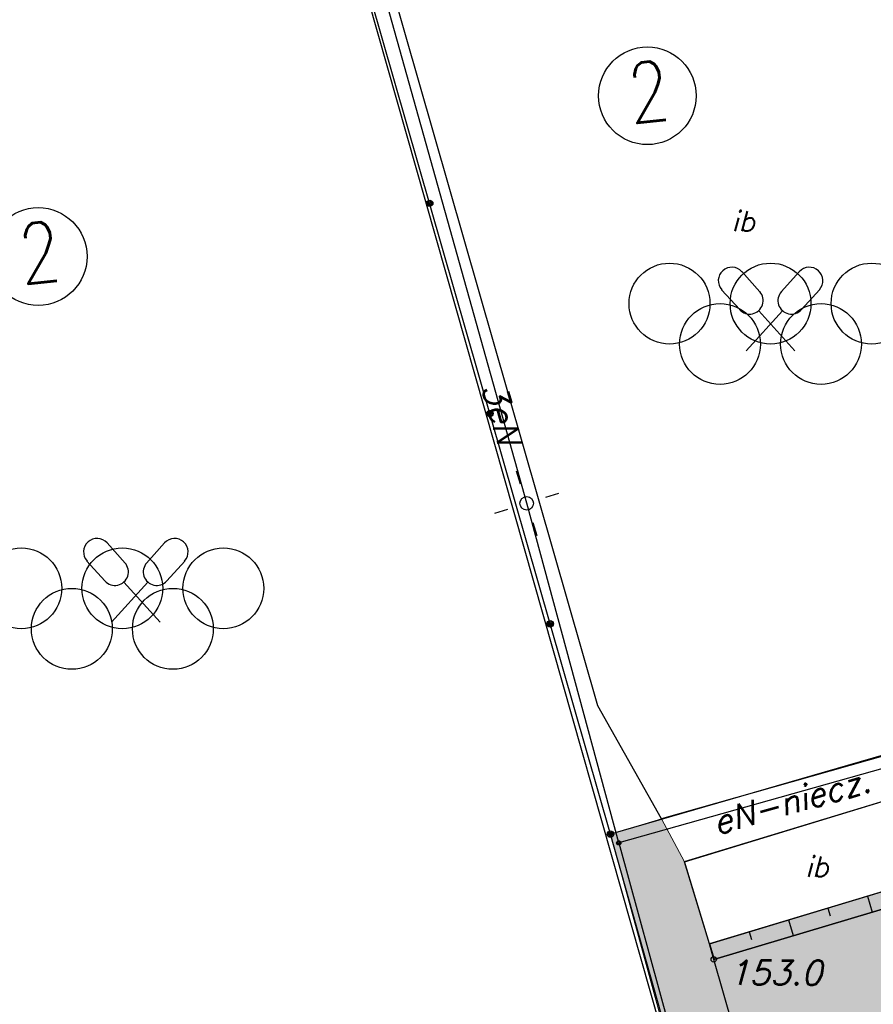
# Model space of a CAD drawing. Extents: x 1945528 to 1977779, y 1674768 to 1697044.
# Tile 12 of 23: x 1958273 to 1961441, y 1683882 to 1687535. Entities that reach past the tile are written whole.
import ezdxf

# ---------------------------------------------------------------- set-up
doc = ezdxf.new("R2010")
doc.units = 0
doc.header["$MEASUREMENT"] = 0
for name, pattern in [('4001', [0]), ('4003', [3000, 2000, -1000]), ('4004', [4000, 3000, -1000])]:
    doc.linetypes.add(name, pattern=pattern)
for name, color, linetype in [('-kis_wym', 7, 'Continuous'), ('BUDYNKI', 7, 'Continuous'), ('DROGI', 135, 'Continuous'), ('LINIE_NAPOWIETRZNE', 184, 'Continuous'), ('OGRODZENIA', 184, 'Continuous'), ('ROSLINNOSC', 104, 'Continuous'), ('RZEZBA', 8, 'Continuous'), ('TEXT', 2, 'Continuous'), ('UZ_ENERGIA', 10, 'Continuous')]:
    doc.layers.add(name, color=color, linetype=linetype)
doc.layers.add('area', color=6, linetype='Continuous', plot=False)
doc.layers.add('ZIELEN', color=82, linetype='Continuous', lineweight=0)
doc.styles.add('romans', font='romans.shx', dxfattribs={"width": 0.8})
doc.styles.get("Standard").update_dxf_attribs({"font": 'txt', "bigfont": 'BIGFONT.SHX'})

# ---------------------------------------------------------------- blocks, each defined once
blk = doc.blocks.new('1281')
at = {"layer": 'OGRODZENIA', "color": 184, "linetype": 'Continuous'}
for radius in [0.24, 0.16, 0.08]:
    blk.add_circle((0, 0), radius, dxfattribs=at)
blk = doc.blocks.new('1766')
at = {"layer": 'UZ_ENERGIA', "color": 1, "linetype": 'Continuous'}
for radius in [0.16, 0.08]:
    blk.add_circle((0, 0), radius, dxfattribs=at)
blk = doc.blocks.new('1363')
at = {"layer": 'LINIE_NAPOWIETRZNE', "color": 184, "linetype": 'Continuous'}
for p, q in [((0, 1.5), (0, 2.5)), ((-1.5, 0), (-2.5, 0)), ((1.5, 0), (2.5, 0)), ((0, -1.5), (0, -2.5))]:
    blk.add_line(p, q, dxfattribs=at)
blk = doc.blocks.new('1361')
at = {"layer": 'LINIE_NAPOWIETRZNE', "color": 184, "linetype": 'Continuous'}
blk.add_circle((0, 0), 0.5, dxfattribs=at)
blk = doc.blocks.new('1471')
at = {"layer": 'ROSLINNOSC', "color": 104, "linetype": 'Continuous'}
for centre in [(-7.5, 1.5), (0, 1.5), (7.5, 1.5), (-3.75, -1.5), (3.75, -1.5)]:
    blk.add_circle(centre, 3, dxfattribs=at)
blk = doc.blocks.new('1475')
at = {"layer": 'ROSLINNOSC', "color": 104, "linetype": 'Continuous'}
for p, q in [((-0.8, 2.38), (-2.14, 3.87)), ((0.8, 2.38), (2.14, 3.87)), ((-2.29, 1.05), (-3.63, 2.53)), ((2.29, 1.05), (3.63, 2.53)), ((-1.8, -2), (0.88, 0.97)), ((1.8, -2), (-0.88, 0.97))]:
    blk.add_line(p, q, dxfattribs=at)
for centre, start, end in [((-2.88, 3.2), 42, 222), ((2.88, 3.2), 318, 138), ((-1.55, 1.72), 222, 42), ((1.55, 1.72), 138, 318)]:
    blk.add_arc(centre, 1, start, end, dxfattribs=at)
blk = doc.blocks.new('1812')
at = {"layer": 'RZEZBA', "color": 8, "linetype": 'Continuous'}
blk.add_circle((0, 0), 0.2, dxfattribs=at)
blk = doc.blocks.new('soc mdcp')
at = {"layer": 'BUDYNKI', "color": 7, "linetype": '4001'}
for points in [[(-7.72, 26.93, 0), (-0.92, 28.82, 0), (-1.13, 29.61, 0), (0.99, 30.14, 0), (1.2, 29.42, 0), (11.94, 32.41, 0), (19.61, 5.57, 0), (19.79, 0.74, 0), (2.36, -4.2, 0), (0, 0, 0), (-7.72, 26.93, 0)], [(3.22, -5.78, 0), (12.01, -3.11, 153.3), (12.93, -6.18, 153.3), (4.15, -8.83, 153.3), (3.22, -5.78, 0)]]:
    blk.add_polyline3d(points, dxfattribs=at)
at = {"layer": 'DROGI', "color": 8, "linetype": '4001'}
blk.add_line((-11.78, 37.62), (5.249, -22.213), dxfattribs=at)
at = {"layer": 'DROGI', "color": 8, "linetype": '4003'}
for p, q in [((4.3, -9.41, 153), (13.82, -6.57, 152.8)), ((6.28, -16.23, 153), (4.3, -9.41, 153))]:
    blk.add_line(p, q, dxfattribs=at)
at = {"layer": 'OGRODZENIA', "color": 184, "linetype": '4001'}
for p, q in [((0.47, -4.76), (-8.48, 26.44)), ((5.441, -22.387), (0.47, -4.76))]:
    blk.add_line(p, q, dxfattribs=at)
at = {"layer": 'ROSLINNOSC', "color": 7, "linetype": '4003'}
for points in [[(-11.78, 37.62, 0), (5.249, -22.213, 0), (-23.55, -30.41, 0), (-40.55, 29.32, 0), (-11.78, 37.62, 0)], [(-8.48, 26.44, 0), (11.37, 32.1, 0), (12.73, 27.58, 0), (18.24, 8.21, 153.26), (20.3, 0.99, 0), (0.47, -4.76, 0), (-8.48, 26.44, 0)]]:
    blk.add_polyline3d(points, dxfattribs=at)
at = {"layer": 'RZEZBA', "color": 8, "linetype": '4001'}
for p, q in [((10.003, -7.063), (10.182, -7.655)), ((8.54, -7.505), (8.629, -7.799)), ((7.077, -7.947), (7.252, -8.529)), ((5.613, -8.388), (5.701, -8.677)), ((4.15, -8.83), (4.231, -9.118)), ((4.15, -8.83), (4.323, -9.403))]:
    blk.add_line(p, q, dxfattribs=at)
at = {"layer": 'RZEZBA', "color": 8, "linetype": '4004'}
blk.add_polyline3d([(4.15, -8.83, 153.3), (12.93, -6.18, 153.3), (12.01, -3.11, 153.3), (12.93, -1.82, 153.3), (13.2, -2.95, 152.9), (13.82, -6.57, 152.8), (4.3, -9.41, 153), (4.15, -8.83, 153.3)], dxfattribs=at)
at = {"layer": 'UZ_ENERGIA', "color": 1, "linetype": '4001'}
for p, q in [((-2.64, 7.51), (-8.087, 26.952)), ((0.777, -5.09), (-2.64, 7.51)), ((20.67, 0.53), (0.777, -5.09)), ((0.777, -5.09), (5.68, -22.919))]:
    blk.add_line(p, q, dxfattribs=at)
at = {"layer": 'LINIE_NAPOWIETRZNE', "color": 184, "xscale": 0.4999999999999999, "yscale": 0.4999999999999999, "zscale": 0.4999999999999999, "rotation": 287.73068}
blk.add_blockref('1363', (-2.64, 7.51, 150.841), dxfattribs=at)
at = {"layer": 'LINIE_NAPOWIETRZNE', "color": 184, "xscale": 0.5, "yscale": 0.5, "zscale": 0.5}
blk.add_blockref('1361', (-2.64, 7.51), dxfattribs=at)
at = {"layer": 'OGRODZENIA', "color": 184, "xscale": 0.5, "yscale": 0.5, "zscale": 0.5}
for p in [(-6.242, 18.64), (-4.005, 10.84), (-1.768, 3.04), (0.47, -4.76), (0.47, -4.76)]:
    blk.add_blockref('1281', p, dxfattribs=at)
at = {"layer": 'ROSLINNOSC', "color": 104, "xscale": 0.5, "yscale": 0.5, "zscale": 0.5}
for name, p in [('1471', (6.41, 14.17)), ('1471', (6.41, 14.17)), ('1475', (6.41, 14.17)), ('1475', (6.41, 14.17)), ('1471', (-17.65, 3.605)), ('1471', (-17.65, 3.605)), ('1475', (-17.15, 4.105)), ('1475', (-17.15, 4.105))]:
    blk.add_blockref(name, p, dxfattribs=at)
at = {"layer": 'RZEZBA', "color": 8, "xscale": 0.5, "yscale": 0.5, "zscale": 0.5}
blk.add_blockref('1812', (4.3, -9.41, 153), dxfattribs=at)
at = {"layer": 'UZ_ENERGIA', "color": 1, "xscale": 0.5, "yscale": 0.5, "zscale": 0.5}
blk.add_blockref('1766', (0.777, -5.09, 152.121), dxfattribs=at)
at = {"layer": 'BUDYNKI', "color": 7, "oblique": 15}
for p in [(4.955, 17.601), (7.692, -6.345)]:
    blk.add_text('ib', height=0.75, dxfattribs=at).set_placement(p)
at = {"layer": 'RZEZBA', "color": 8, "oblique": 15}
blk.add_text('153.0', height=0.9, dxfattribs=at).set_placement((4.851, -10.354, 153))
at = {"layer": 'UZ_ENERGIA', "color": 1, "oblique": 15}
for s, rotation, p in [('3eN', 285.6511, (-4.319, 11.833)), ('eN-niecz.', 15.79, (4.411, -4.798))]:
    blk.add_text(s, height=0.9, rotation=rotation, dxfattribs=at).set_placement(p)

msp = doc.modelspace()

# ---------------------------------------------------------------- hatches: boundary and pattern name
at = {"layer": 'ZIELEN', "transparency": 33554483}
h = msp.add_hatch(color=256, dxfattribs=at)
h.dxf.hatch_style = 1
h.paths.add_polyline_path([(1961451.844, 1688633.251), (1961487.844, 1688452.251), (1961927.844, 1688299.251), (1962157.844, 1688374.251)], flags=17)
h.paths.add_polyline_path([(1961124.844, 1689058.251), (1962376.844, 1688693.251), (1962600.244, 1690452.351), (1962523.544, 1690466.951), (1962101.444, 1690487.451), (1962154.044, 1691137.751), (1961623.877, 1691122.514), (1961233.93, 1691063.742), (1959212.244, 1690049.403), (1959463.844, 1689559.251)])
h.paths.add_polyline_path([(1962656.844, 1685515.251), (1962905.844, 1686936.251), (1962826.644, 1686989.051), (1962751.344, 1687051.551), (1962683.544, 1687130.451), (1962601.444, 1687228.351), (1962524.444, 1687335.651), (1962454.844, 1687446.951), (1962412.844, 1687530.851), (1962361.844, 1687655.651), (1962329.544, 1687751.251), (1962284.844, 1687902.251), (1962051.844, 1687829.251), (1961986.045, 1687811.649), (1961894.917, 1687787.265), (1961905.844, 1687748.251), (1962028.844, 1687717.251)])
h.paths.add_polyline_path([(1957962.545, 1688995.252), (1958594.9, 1689183.623), (1959200.917, 1689364.266), (1959259.602, 1689519.182), (1959033.813, 1689959.051), (1957593.594, 1689242.651), (1956116.502, 1688512.11), (1958095.184, 1681473.477), (1960268.844, 1682072.251), (1960293.844, 1682279.251), (1961132.844, 1682482.251), (1961061.844, 1683344.251), (1962362.765, 1683274.252), (1962633.844, 1684785.251), (1962579.844, 1685125.251), (1962448.844, 1685088.251), (1962450.774, 1685016.501), (1961711.844, 1684807.251), (1961619.844, 1684678.251), (1961711.844, 1684371.251), (1960833.844, 1684106.251), (1960740.981, 1684410.803), (1960654.844, 1684569.251), (1960465.844, 1684513.251), (1960943.759, 1682767.9), (1958063.921, 1681948.273), (1956363.844, 1687921.251), (1959240.844, 1688751.254), (1959303.22, 1688532.089), (1959564.45, 1688607.557), (1959478.801, 1688894.866), (1959239.317, 1688822.768), (1959145.153, 1689138.939), (1959528.51, 1689253.214), (1959708.552, 1688649.223), (1960690.844, 1688933.251), (1960681.844, 1688976.251), (1959642.409, 1689287.167), (1959145.152, 1689138.942), (1959207.04, 1688930.967), (1957585.549, 1688447.622), (1957465.605, 1688846.987)])

# ---------------------------------------------------------------- linework, layer by layer
at = {"layer": '-kis_wym'}
msp.add_lwpolyline([(1960740.981, 1684410.803), (1961619.844, 1684678.251), (1961711.844, 1684371.251), (1960833.844, 1684106.251)], close=True, dxfattribs=at)
at = {"layer": 'TEXT', "color": 4, "linetype": 'Continuous'}
for centre in [(1960602.572, 1687252.235), (1958341.63, 1686655.92)]:
    msp.add_circle(centre, 181.262, dxfattribs=at)
at = {"layer": 'ZIELEN'}
msp.add_lwpolyline([(1960943.759, 1682767.9), (1960465.844, 1684513.251), (1960654.844, 1684569.251), (1960740.981, 1684410.803), (1960833.844, 1684106.251), (1961711.844, 1684371.251), (1961619.844, 1684678.251), (1961711.844, 1684807.251), (1962450.774, 1685016.501), (1962448.844, 1685088.251), (1962579.844, 1685125.251), (1962633.844, 1684785.251), (1962362.765, 1683274.252)], dxfattribs=at)

# ---------------------------------------------------------------- block references
at = {"layer": 'area', "xscale": 100, "yscale": 100, "zscale": 100}
msp.add_blockref('soc mdcp', (1960418.844, 1684989.251, -15084.1), dxfattribs=at)

# ---------------------------------------------------------------- texts
at = {"layer": 'TEXT', "color": 4, "linetype": 'Continuous', "char_height": 221.981, "attachment_point": 1, "rotation": 5.925115, "style": 'romans'}
for insert in [(1960519.938, 1687369.927), (1958258.995, 1686773.612)]:
    msp.add_mtext_dynamic_manual_height_columns('2', width=58.77676, gutter_width=5, heights=[0], dxfattribs=dict(at, insert=insert))

doc.saveas('drawing.dxf')
